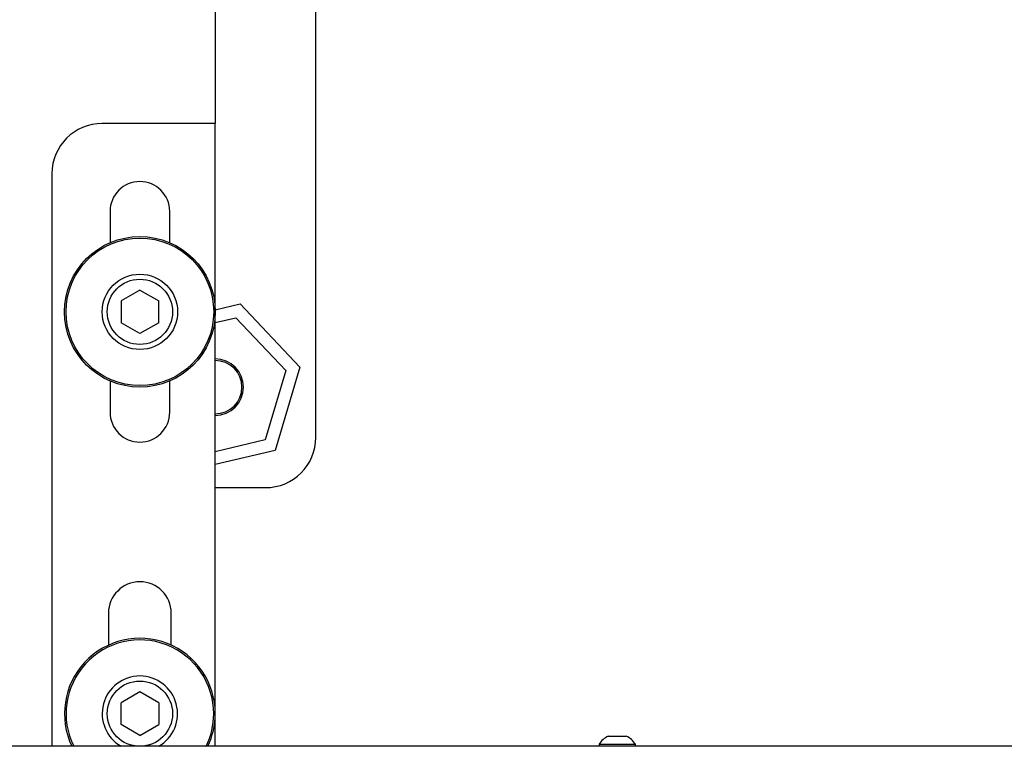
# Model space of a CAD drawing. Header units: inches. Extents: x 2.8 to 37.8, y -2.5 to 24.2.
# Tile 8 of 11: x 15.9 to 25.7, y 8.4 to 15.7. Entities that reach past the tile are written whole.
import ezdxf

# ---------------------------------------------------------------- set-up
doc = ezdxf.new("R2010")
doc.units = ezdxf.units.IN
doc.header["$MEASUREMENT"] = 0

msp = doc.modelspace()

# ---------------------------------------------------------------- linework, layer by layer
at = {"color": 7, "linetype": 'Continuous', "lineweight": 25}
for p, q in [((18.8179, 11.4995), (18.8179, 18.9995)), ((17.8179, 16.6245), (17.8179, 14.6245)), ((17.8179, 14.6245), (16.6929, 14.6245)), ((17.8179, 8.4245), (17.8179, 14.6245)), ((16.1929, 14.1245), (16.1929, 8.4245)), ((16.771, 13.7495), (16.771, 13.4383)), ((17.3647, 13.4383), (17.3647, 13.7495)), ((17.0679, 12.966), (16.8804, 12.8578)), ((17.0679, 12.966), (17.2554, 12.8578)), ((16.8804, 12.8578), (16.8804, 12.6413)), ((17.2554, 12.6413), (17.2554, 12.8578)), ((17.8179, 12.7704), (18.0655, 12.8294)), ((18.0655, 12.8294), (18.6604, 12.1999)), ((17.0679, 12.533), (16.8804, 12.6413)), ((17.2554, 12.6413), (17.0679, 12.533)), ((17.8179, 12.642), (18.0243, 12.6911)), ((18.0243, 12.6911), (18.5199, 12.1665)), ((18.5199, 12.1665), (18.3135, 11.475)), ((18.6604, 12.1999), (18.4127, 11.3701)), ((16.771, 12.0608), (16.771, 11.7495)), ((17.3647, 11.7495), (17.3647, 12.0608)), ((18.3135, 11.475), (17.8179, 11.3571)), ((18.4127, 11.3701), (17.8179, 11.2286)), ((17.8179, 10.9995), (18.3179, 10.9995)), ((16.7554, 9.7495), (16.7554, 9.4313)), ((17.3804, 9.4313), (17.3804, 9.7495)), ((17.0679, 8.966), (16.8804, 8.8578)), ((17.2554, 8.8578), (17.0679, 8.966)), ((16.8804, 8.6413), (16.8804, 8.8578)), ((17.2554, 8.8578), (17.2554, 8.6413)), ((17.0679, 8.533), (16.8804, 8.6413)), ((17.0679, 8.533), (17.2554, 8.6413)), ((21.7276, 8.5255), (21.8523, 8.5255)), ((21.8523, 8.5255), (21.9081, 8.5255)), ((21.6374, 8.4445), (21.6374, 8.4245)), ((21.6374, 8.4445), (21.8868, 8.4445)), ((21.8868, 8.4445), (21.9984, 8.4445)), ((21.9984, 8.4245), (21.9984, 8.4445)), ((36.4429, 8.4245), (7.1929, 8.4245))]:
    msp.add_line(p, q, dxfattribs=at)
for centre, radius in [((17.0679, 12.7495), 0.75), ((17.0679, 12.7495), 0.7344), ((17.0679, 12.7495), 0.375), ((17.0679, 12.7495), 0.325), ((17.0679, 8.7495), 0.325)]:
    msp.add_circle(centre, radius, dxfattribs=at)
for centre, radius, start, end in [((16.6929, 14.1245), 0.5, 90, 180), ((17.0679, 13.7495), 0.2969, 0, 180), ((17.8179, 11.9995), 0.2812, 270, 90), ((17.8179, 11.9995), 0.2656, 270, 90), ((17.0679, 11.7495), 0.2969, 180, 0), ((18.3179, 11.4995), 0.5, 270, 0), ((17.0679, 9.7495), 0.3125, 0, 180), ((17.0679, 8.7495), 0.75, 0, 205.67929), ((17.0679, 8.7495), 0.7344, 0, 206.2669), ((17.0679, 8.7495), 0.375, 300, 240.07357), ((17.0679, 8.7495), 0.7344, 333.7331, 0), ((17.0679, 8.7495), 0.75, 334.32071, 0), ((21.8179, 8.3342), 0.2116, 115.25264, 148.56375), ((21.8179, 8.3342), 0.2116, 31.43625, 64.74736)]:
    msp.add_arc(centre, radius, start, end, dxfattribs=at)

doc.saveas('drawing.dxf')
